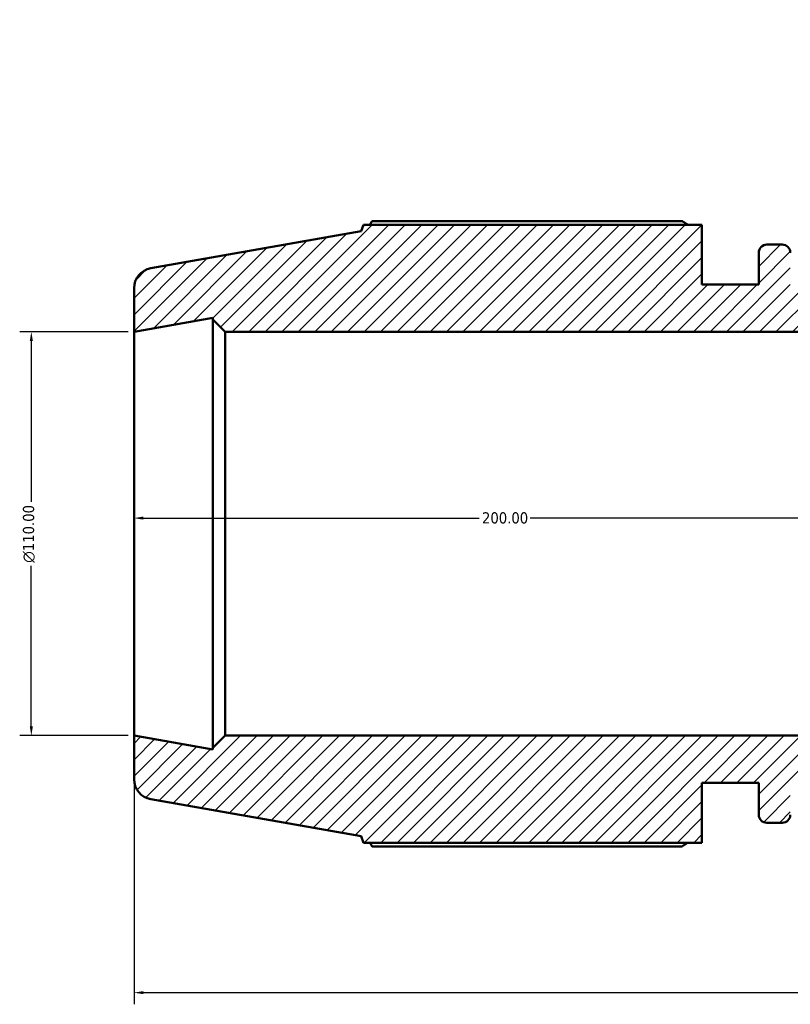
# Model space of a CAD drawing. Header units: millimetres. Extents: x -9 to 1277, y -434 to 883.
# Tile 1 of 8: x 270 to 480, y -434 to -166. Entities that reach past the tile are written whole.
import ezdxf

# ---------------------------------------------------------------- set-up
doc = ezdxf.new("R2010")
doc.units = ezdxf.units.MM
for name, color, linetype, lineweight in [('Dimension (ANSI)', 7, 'Continuous', 25), ('Hatch (ANSI)', 7, 'Continuous', 18), ('Visible (ANSI)', 7, 'Continuous', 50)]:
    doc.layers.add(name, color=color, linetype=linetype, lineweight=lineweight)
doc.styles.add('Note Text (ANSI)', font='tahoma.ttf')
doc.dimstyles.new('Default - mm (ANSI)', dxfattribs={"dimtxt": 3.048, "dimasz": 2.5, "dimexe": 3.175, "dimexo": 1.6002, "dimgap": 0.8, "dimtad": 0, "dimtoh": 1, "dimrnd": 1e-08, "dimzin": 4, "dimdsep": 46, "dimtxsty": 'Note Text (ANSI)', "dimcen": 0.09, "dimdle": 10, "dimclrd": 256, "dimclre": 256, "dimclrt": 256, "dimadec": 1, "dimazin": 1, "dimtfac": 1, "dimtofl": 0, "dimtmove": 0, "dimatfit": 3, "dimfxl": 1, "dimtolj": 1, "dimtzin": 4, "dimlwd": -1, "dimlwe": -1, "dimarcsym": 0})

# ---------------------------------------------------------------- blocks, each defined once
blk = doc.blocks.new('*D10')
at = {"layer": 'Defpoints', "color": 0, "transparency": 16777216}
for p in [(301.53, -301.66), (301.53, -305.91), (501.53, -305.91)]:
    blk.add_point(p, dxfattribs=at)
at = {"layer": 'Dimension (ANSI)', "transparency": 16777216}
for p, q in [((304.03, -301.66), (395.57, -301.66)), ((499.03, -301.66), (409.49, -301.66))]:
    blk.add_line(p, q, dxfattribs=at)
for points in [[(304.03, -301.24), (304.03, -302.07), (301.53, -301.66)], [(499.03, -301.24), (499.03, -302.07), (501.53, -301.66)]]:
    blk.add_solid(points, dxfattribs=at)
at = {"layer": 'Dimension (ANSI)', "transparency": 16777216, "insert": (396.37, -300.07), "char_height": 3.048, "attachment_point": 1, "style": 'Note Text (ANSI)'}
blk.add_mtext('\\A1;200.00', dxfattribs=at)
blk = doc.blocks.new('*D11')
at = {"layer": 'Defpoints', "color": 0, "transparency": 16777216}
for p in [(301.53, -360.91), (817.53, -360.91), (817.53, -430.91)]:
    blk.add_point(p, dxfattribs=at)
at = {"layer": 'Dimension (ANSI)', "transparency": 16777216}
for p, q in [((301.53, -362.51), (301.53, -434.08)), ((817.53, -362.51), (817.53, -434.08)), ((304.03, -430.91), (550.09, -430.91)), ((815.03, -430.91), (563.98, -430.91))]:
    blk.add_line(p, q, dxfattribs=at)
for points in [[(304.03, -430.49), (304.03, -431.32), (301.53, -430.91)], [(815.03, -430.49), (815.03, -431.32), (817.53, -430.91)]]:
    blk.add_solid(points, dxfattribs=at)
at = {"layer": 'Dimension (ANSI)', "transparency": 16777216, "insert": (550.89, -429.32), "char_height": 3.048, "attachment_point": 1, "style": 'Note Text (ANSI)'}
blk.add_mtext('\\A1;516.00', dxfattribs=at)
blk = doc.blocks.new('*D12')
at = {"layer": 'Defpoints', "color": 0, "transparency": 16777216}
for p in [(301.53, -250.91), (273.53, -360.91), (301.53, -360.91)]:
    blk.add_point(p, dxfattribs=at)
at = {"layer": 'Dimension (ANSI)', "transparency": 16777216}
for p, q in [((299.93, -250.91), (270.36, -250.91)), ((273.53, -253.41), (273.53, -297.19)), ((273.53, -358.41), (273.53, -314.63)), ((299.93, -360.91), (270.36, -360.91))]:
    blk.add_line(p, q, dxfattribs=at)
for points in [[(273.11, -253.41), (273.95, -253.41), (273.53, -250.91)], [(273.11, -358.41), (273.95, -358.41), (273.53, -360.91)]]:
    blk.add_solid(points, dxfattribs=at)
at = {"layer": 'Dimension (ANSI)', "transparency": 16777216, "insert": (271.24, -313.83), "char_height": 3.048, "attachment_point": 1, "rotation": 90, "style": 'Note Text (ANSI)'}
blk.add_mtext('\\A1;\\fAIGDT|b0|i0;\\H3.0480;\\ln\\fTahoma|b0|i0;\\H3.0480;110.00', dxfattribs=at)

msp = doc.modelspace()

# ---------------------------------------------------------------- hatches: boundary and pattern name
at = {"layer": 'Hatch (ANSI)'}
h = msp.add_hatch(dxfattribs=at)
h.set_pattern_fill('ANSI31', color=256, scale=25.4, style=0)
h.set_pattern_definition([(45, (0, 0), (-2.245064, 2.245064), [])])
edge = h.paths.add_edge_path()
edge.add_ellipse((812.031, -372.793), major_axis=(0.955, -5.416), ratio=1, start_angle=0, end_angle=80)
edge.add_line((817.531, -372.793), (817.531, -360.908))
edge.add_line((817.531, -360.908), (796.031, -364.699))
edge.add_line((796.031, -364.699), (796.031, -364.208))
edge.add_line((796.031, -364.208), (792.731, -360.908))
edge.add_line((792.731, -360.908), (617.531, -360.908))
edge.add_line((617.531, -360.908), (617.531, -355.408))
edge.add_line((617.531, -355.408), (501.531, -355.408))
edge.add_line((501.531, -355.408), (501.531, -360.908))
edge.add_line((501.531, -360.908), (326.331, -360.908))
edge.add_line((326.331, -360.908), (323.031, -364.208))
edge.add_line((323.031, -364.208), (323.031, -364.699))
edge.add_line((323.031, -364.699), (301.531, -360.908))
edge.add_line((301.531, -360.908), (301.531, -372.793))
edge.add_ellipse((307.031, -372.793), major_axis=(-5.5, 0), ratio=1, start_angle=0, end_angle=80)
edge.add_line((306.076, -378.209), (363.451, -388.326))
edge.add_line((363.451, -388.326), (364.087, -390.073))
edge.add_line((364.087, -390.073), (456.331, -390.073))
edge.add_line((456.331, -390.073), (456.331, -373.783))
edge.add_line((456.331, -373.783), (471.811, -373.783))
edge.add_line((471.811, -373.783), (471.811, -382.443))
edge.add_ellipse((474.011, -382.443), major_axis=(-2.2, 0), ratio=1, start_angle=0, end_angle=90)
edge.add_line((474.011, -384.643), (478.211, -384.643))
edge.add_ellipse((478.211, -382.443), major_axis=(0, -2.2), ratio=1, start_angle=0, end_angle=90)
edge.add_line((480.411, -382.443), (480.411, -373.783))
edge.add_line((480.411, -373.783), (638.651, -373.783))
edge.add_line((638.651, -373.783), (638.651, -382.443))
edge.add_ellipse((640.851, -382.443), major_axis=(-2.2, 0), ratio=1, start_angle=0, end_angle=90)
edge.add_line((640.851, -384.643), (645.051, -384.643))
edge.add_ellipse((645.051, -382.443), major_axis=(0, -2.2), ratio=1, start_angle=0, end_angle=90)
edge.add_line((647.251, -382.443), (647.251, -373.783))
edge.add_line((647.251, -373.783), (662.731, -373.783))
edge.add_line((662.731, -373.783), (662.731, -390.073))
edge.add_line((662.731, -390.073), (754.975, -390.073))
edge.add_line((754.975, -390.073), (755.611, -388.326))
edge.add_line((755.611, -388.326), (812.986, -378.209))
edge = h.paths.add_edge_path()
edge.add_line((628.326, -169.21), (625.024, -165.908))
edge.add_line((625.024, -165.908), (614.567, -165.908))
edge.add_line((614.567, -165.908), (614.567, -217.908))
edge.add_line((614.567, -217.908), (609.031, -217.908))
edge.add_line((609.031, -217.908), (609.031, -256.408))
edge.add_line((609.031, -256.408), (617.531, -256.408))
edge.add_line((617.531, -256.408), (617.531, -250.908))
edge.add_line((617.531, -250.908), (792.731, -250.908))
edge.add_line((792.731, -250.908), (796.031, -247.608))
edge.add_line((796.031, -247.608), (796.031, -247.117))
edge.add_line((796.031, -247.117), (817.531, -250.908))
edge.add_line((817.531, -250.908), (817.531, -239.023))
edge.add_ellipse((812.031, -239.023), major_axis=(5.5, 0), ratio=1, start_angle=0, end_angle=80)
edge.add_line((812.986, -233.607), (755.611, -223.49))
edge.add_line((755.611, -223.49), (754.975, -221.743))
edge.add_line((754.975, -221.743), (662.731, -221.743))
edge.add_line((662.731, -221.743), (662.731, -238.033))
edge.add_line((662.731, -238.033), (647.251, -238.033))
edge.add_line((647.251, -238.033), (647.251, -229.373))
edge.add_ellipse((645.051, -229.373), major_axis=(2.2, 0), ratio=1, start_angle=0, end_angle=90)
edge.add_line((645.051, -227.173), (640.851, -227.173))
edge.add_ellipse((640.851, -229.373), major_axis=(0, 2.2), ratio=1, start_angle=0, end_angle=90)
edge.add_line((638.651, -229.373), (638.651, -238.033))
edge.add_line((638.651, -238.033), (622.823, -238.033))
edge.add_line((622.823, -238.033), (622.823, -223.412))
edge.add_line((622.823, -223.412), (628.326, -217.908))
edge.add_line((628.326, -217.908), (628.326, -181.508))
edge.add_line((628.326, -181.508), (628.026, -181.508))
edge.add_line((628.026, -181.508), (628.326, -181.208))
edge.add_line((628.326, -181.208), (628.326, -169.21))
edge = h.paths.add_edge_path()
edge.add_line((494.038, -165.908), (490.736, -169.21))
edge.add_line((490.736, -169.21), (490.736, -181.208))
edge.add_line((490.736, -181.208), (491.036, -181.508))
edge.add_line((491.036, -181.508), (490.736, -181.508))
edge.add_line((490.736, -181.508), (490.736, -217.908))
edge.add_line((490.736, -217.908), (496.24, -223.412))
edge.add_line((496.24, -223.412), (496.24, -238.033))
edge.add_line((496.24, -238.033), (480.411, -238.033))
edge.add_line((480.411, -238.033), (480.411, -229.373))
edge.add_ellipse((478.211, -229.373), major_axis=(2.2, 0), ratio=1, start_angle=0, end_angle=90)
edge.add_line((478.211, -227.173), (474.011, -227.173))
edge.add_ellipse((474.011, -229.373), major_axis=(0, 2.2), ratio=1, start_angle=0, end_angle=90)
edge.add_line((471.811, -229.373), (471.811, -238.033))
edge.add_line((471.811, -238.033), (456.331, -238.033))
edge.add_line((456.331, -238.033), (456.331, -221.743))
edge.add_line((456.331, -221.743), (364.087, -221.743))
edge.add_line((364.087, -221.743), (363.451, -223.49))
edge.add_line((363.451, -223.49), (306.076, -233.607))
edge.add_ellipse((307.031, -239.023), major_axis=(-0.955, 5.416), ratio=1, start_angle=0, end_angle=80)
edge.add_line((301.531, -239.023), (301.531, -250.908))
edge.add_line((301.531, -250.908), (323.031, -247.117))
edge.add_line((323.031, -247.117), (323.031, -247.608))
edge.add_line((323.031, -247.608), (326.331, -250.908))
edge.add_line((326.331, -250.908), (501.531, -250.908))
edge.add_line((501.531, -250.908), (501.531, -256.408))
edge.add_line((501.531, -256.408), (510.031, -256.408))
edge.add_line((510.031, -256.408), (510.031, -217.908))
edge.add_line((510.031, -217.908), (504.495, -217.908))
edge.add_line((504.495, -217.908), (504.495, -165.908))
edge.add_line((504.495, -165.908), (494.038, -165.908))

# ---------------------------------------------------------------- linework, layer by layer
at = {"layer": 'Visible (ANSI)'}
for p, q in [((364.087, -221.743), (363.451, -223.49)), ((456.331, -221.743), (364.087, -221.743)), ((450.901, -220.754), (366.393, -220.754)), ((456.331, -238.033), (456.331, -221.743)), ((363.451, -223.49), (306.076, -233.607)), ((478.211, -227.173), (474.011, -227.173)), ((471.811, -229.373), (471.811, -238.033)), ((471.811, -238.033), (456.331, -238.033)), ((301.531, -239.023), (301.531, -250.908)), ((301.531, -250.908), (323.031, -247.117)), ((323.031, -247.117), (323.031, -247.608)), ((323.031, -247.608), (326.331, -250.908)), ((323.031, -247.608), (323.031, -364.208)), ((301.531, -360.908), (301.531, -250.908)), ((326.331, -250.908), (501.531, -250.908)), ((326.331, -360.908), (326.331, -250.908)), ((323.031, -364.699), (301.531, -360.908)), ((301.531, -360.908), (301.531, -372.793)), ((326.331, -360.908), (323.031, -364.208)), ((501.531, -360.908), (326.331, -360.908)), ((323.031, -364.208), (323.031, -364.699)), ((456.331, -390.073), (456.331, -373.783)), ((456.331, -373.783), (471.811, -373.783)), ((471.811, -373.783), (471.811, -382.443)), ((306.076, -378.209), (363.451, -388.326)), ((474.011, -384.643), (478.211, -384.643)), ((363.451, -388.326), (364.087, -390.073)), ((364.087, -390.073), (456.331, -390.073)), ((366.393, -391.062), (450.901, -391.062))]:
    msp.add_line(p, q, dxfattribs=at)
for centre, radius, start, end in [((474.011, -229.373), 2.2, 90, 180), ((478.211, -229.373), 2.2, 0, 90), ((307.031, -239.023), 5.5, 100, 180), ((307.031, -372.793), 5.5, 180, 260), ((474.011, -382.443), 2.2, 180, 270), ((478.211, -382.443), 2.2, 270, 0)]:
    msp.add_arc(centre, radius, start, end, dxfattribs=at)
for points, weights in [([(366.393, -220.754), (366.101, -221.253), (365.819, -221.743)], [1, 1.00041005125, 1.00067199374]), ([(450.901, -220.754), (451.703, -221.253), (452.479, -221.743)], [1.01701891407, 1.01489959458, 1.01263464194]), ([(365.819, -390.073), (366.101, -390.563), (366.393, -391.062)], [1.00067199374, 1.00041005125, 1]), ([(452.479, -390.073), (451.703, -390.563), (450.901, -391.062)], [1.01263464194, 1.01489959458, 1.01701891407])]:
    msp.add_rational_spline(points, weights, degree=2, dxfattribs=at)

# ---------------------------------------------------------------- dimensions: what is measured, and where the dimension line sits
at = {"layer": 'Dimension (ANSI)'}
dim = msp.add_linear_dim(base=(273.531, -360.908), p1=(301.531, -250.908), p2=(301.531, -360.908), angle=90, text='\\fAIGDT|b0|i0;\\H3.0480;\\ln\\fTahoma|b0|i0;\\H3.0480;<>', dimstyle='Default - mm (ANSI)', override={"dimtoh": 0, "dimdec": 2, "dimtp": 0, "dimtm": 0, "dimtdec": 2, "dimatfit": 1}, dxfattribs=at)
dim.commit()
dim.dimension.update_dxf_attribs({"geometry": '*D12', "text_midpoint": (273.531, -305.908), "dimtype": 160})
dim = msp.add_linear_dim(base=(301.531, -301.656), p1=(501.531, -305.908), p2=(301.531, -305.908), dimstyle='Default - mm (ANSI)', override={"dimtoh": 0, "dimdec": 2, "dimse1": 1, "dimse2": 1, "dimtp": 0, "dimtm": 0, "dimtdec": 2, "dimatfit": 1}, dxfattribs=at)
dim.commit()
dim.dimension.update_dxf_attribs({"geometry": '*D10', "text_midpoint": (402.531, -301.656), "dimtype": 160})
dim = msp.add_linear_dim(base=(817.531, -430.908), p1=(301.531, -360.908), p2=(817.531, -360.908), angle=180, dimstyle='Default - mm (ANSI)', override={"dimtoh": 0, "dimdec": 2, "dimtp": 0, "dimtm": 0, "dimtdec": 2, "dimatfit": 1}, dxfattribs=at)
dim.commit()
dim.dimension.update_dxf_attribs({"geometry": '*D11', "text_midpoint": (557.031, -430.908), "dimtype": 160})

doc.saveas('drawing.dxf')
